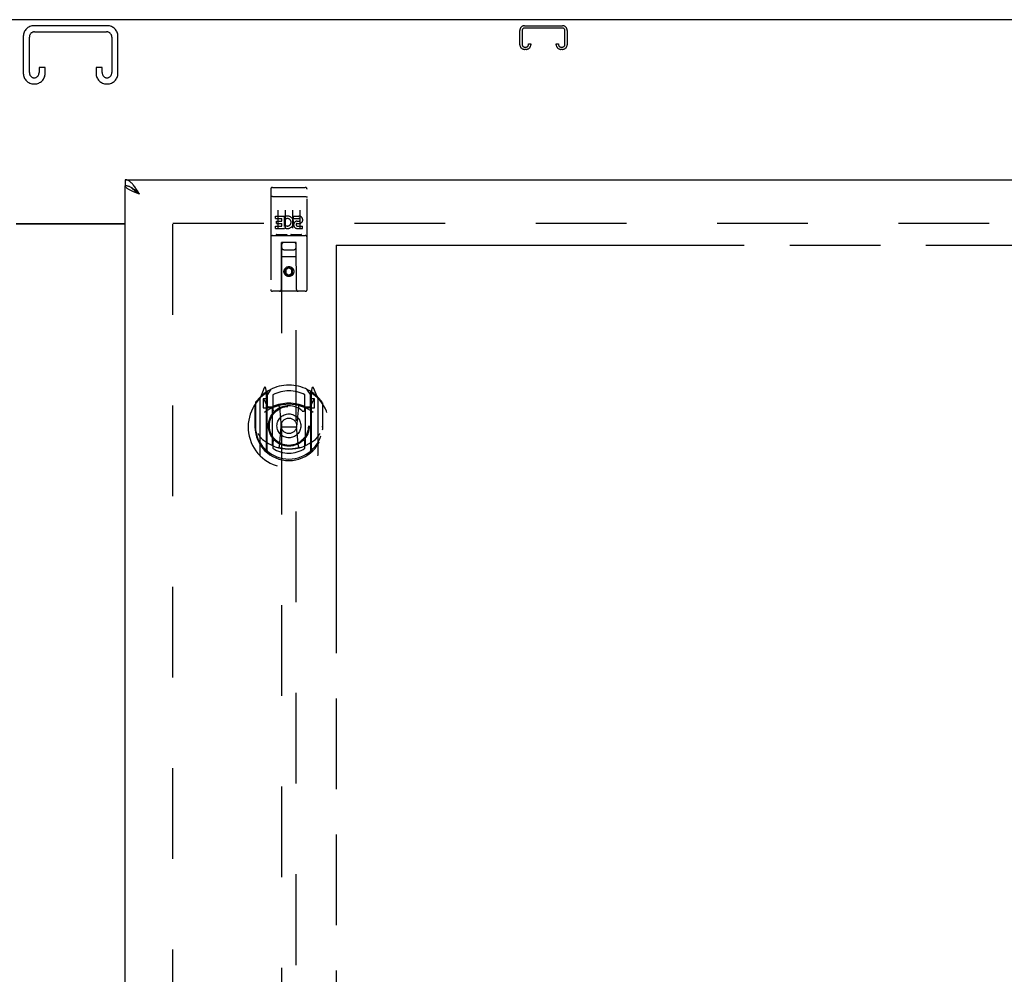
# Model space of a CAD drawing. Header units: inches. Extents: x 0 to 283, y 0 to 183.
# Tile 11 of 18: x 91 to 108, y 111 to 128. Entities that reach past the tile are written whole.
import ezdxf

# ---------------------------------------------------------------- set-up
doc = ezdxf.new("R2010")
doc.units = ezdxf.units.IN
doc.header["$LTSCALE"] = 15.583333
doc.header["$MEASUREMENT"] = 0
doc.linetypes.add('HIDDEN', pattern=[0.2, 0.1, -0.1])
doc.linetypes.add('PHANTOM', pattern=[0.8, 0.45, -0.05, 0.1, -0.05, 0.1, -0.05])
doc.layers.get('0').update_dxf_attribs({"linetype": 'CONTINUOUS'})
for name, color, linetype in [('02___PRT_ALL_AXES', 7, 'CONTINUOUS'), ('AVAILABLE_DOOR_SPACE', 7, 'CONTINUOUS'), ('DEFAULT_2', 8, 'HIDDEN'), ('DIMENSIONS', 7, 'CONTINUOUS')]:
    doc.layers.add(name, color=color, linetype=linetype)
doc.styles.get("Standard").update_dxf_attribs({"font": 'arial.ttf'})
doc.dimstyles.new('DIMSTYLE_1', dxfattribs={"dimtxt": 1.25, "dimasz": 1.666667, "dimexe": 0.09, "dimexo": 0.07, "dimgap": 0.0375, "dimtad": 0, "dimtih": 1, "dimtoh": 1, "dimzin": 4, "dimdsep": 46, "dimtxsty": 'Standard', "dimblk": '_FILLED', "dimblk1": '_FILLED', "dimblk2": '_FILLED', "dimcen": 0.09, "dimazin": 1, "dimtfac": 1, "dimtofl": 0, "dimtmove": 0, "dimatfit": 3, "dimldrblk": '_FILLED', "dimfxl": 0, "dimtolj": 1, "dimtzin": 4, "dimarcsym": 0})

# ---------------------------------------------------------------- blocks, each defined once
blk = doc.blocks.new('_FILLED')
at = {"color": 0, "linetype": 'ByBlock'}
blk.add_solid([(0, 0), (-1, 0.2), (-1, -0.2)], dxfattribs=at)
blk = doc.blocks.new('*D13')
at = {"layer": 'DIMENSIONS', "color": 2, "linetype": 'Continuous'}
for p, q in [((93.2, 107.887), (89.867, 107.887)), ((96.825, 107.887), (100.224, 107.887))]:
    blk.add_line(p, q, dxfattribs=at)
at = {"layer": 'DIMENSIONS', "color": 2, "linetype": 'Continuous', "xscale": 1.6666666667, "yscale": 1.6666666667, "zscale": 1.6666666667}
blk.add_blockref('_FILLED', (93.2, 107.887), dxfattribs=at)
at = {"layer": 'DIMENSIONS', "color": 2, "linetype": 'Continuous', "xscale": 1.6666666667, "yscale": 1.6666666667, "zscale": 1.6666666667, "rotation": 180}
blk.add_blockref('_FILLED', (96.825, 107.887), dxfattribs=at)
at = {"layer": 'DIMENSIONS', "color": 2, "linetype": 'Continuous', "insert": (100.849, 108.512), "char_height": 1.25, "width": 3.39684, "attachment_point": 1, "line_spacing_factor": 0.9}
blk.add_mtext('3.63', dxfattribs=at)
blk = doc.blocks.new('*D14')
at = {"layer": 'DIMENSIONS', "color": 2, "linetype": 'Continuous'}
for p, q in [((87.7, 104.129), (84.815, 104.129)), ((91.325, 104.129), (94.658, 104.129))]:
    blk.add_line(p, q, dxfattribs=at)
at = {"layer": 'DIMENSIONS', "color": 2, "linetype": 'Continuous', "xscale": 1.6666666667, "yscale": 1.6666666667, "zscale": 1.6666666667}
blk.add_blockref('_FILLED', (87.7, 104.129), dxfattribs=at)
at = {"layer": 'DIMENSIONS', "color": 2, "linetype": 'Continuous', "xscale": 1.6666666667, "yscale": 1.6666666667, "zscale": 1.6666666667, "rotation": 180}
blk.add_blockref('_FILLED', (91.325, 104.129), dxfattribs=at)
at = {"layer": 'DIMENSIONS', "color": 2, "linetype": 'Continuous', "insert": (84.19, 104.754), "char_height": 1.25, "width": 3.39684, "attachment_point": 3, "line_spacing_factor": 0.9}
blk.add_mtext('3.63', dxfattribs=at)

msp = doc.modelspace()

# ---------------------------------------------------------------- linework, layer by layer
at = {"color": 3, "linetype": 'Continuous'}
for p, q in [((122.211, 127.808), (62.315, 127.808)), ((93.2, 125.058), (121.888, 125.058)), ((93.2, 62.662), (93.2, 124.954)), ((91.325, 124.308), (93.2, 124.308)), ((93.2, 124.293), (91.325, 124.293))]:
    msp.add_line(p, q, dxfattribs=at)
at = {"color": 7, "linetype": 'Continuous'}
for p, q in [((93.2, 125.058), (93.2, 124.954)), ((93.323, 124.912), (93.313, 124.919))]:
    msp.add_line(p, q, dxfattribs=at)
at = {"color": 3, "linetype": 'Continuous'}
for points in [[(93.354, 124.948), (93.344, 124.962), (93.334, 124.974), (93.323, 124.986), (93.313, 124.997), (93.303, 125.007), (93.293, 125.016), (93.282, 125.025), (93.272, 125.033), (93.262, 125.039), (93.251, 125.045), (93.241, 125.05), (93.231, 125.053), (93.221, 125.056), (93.21, 125.057), (93.2, 125.058)], [(93.307, 124.866), (93.295, 124.872), (93.283, 124.877), (93.272, 124.883), (93.262, 124.888), (93.253, 124.894), (93.244, 124.899), (93.236, 124.905), (93.228, 124.91), (93.222, 124.916), (93.216, 124.921), (93.211, 124.927), (93.207, 124.932), (93.204, 124.938), (93.202, 124.943), (93.201, 124.948), (93.2, 124.954)], [(93.447, 124.811), (93.417, 124.822), (93.402, 124.828), (93.388, 124.833), (93.373, 124.839), (93.359, 124.844), (93.345, 124.85), (93.332, 124.855), (93.319, 124.861), (93.307, 124.866)], [(93.447, 124.811), (93.436, 124.828), (93.426, 124.844), (93.416, 124.86), (93.406, 124.875), (93.395, 124.891), (93.385, 124.906), (93.375, 124.92), (93.364, 124.935), (93.354, 124.948)]]:
    msp.add_lwpolyline(points, dxfattribs=at)
at = {"color": 7, "linetype": 'Continuous'}
for points in [[(93.313, 124.919), (93.303, 124.925), (93.293, 124.93), (93.282, 124.935), (93.272, 124.939), (93.262, 124.943), (93.251, 124.946), (93.241, 124.949), (93.231, 124.951), (93.221, 124.953), (93.21, 124.954), (93.2, 124.954)], [(93.447, 124.811), (93.426, 124.824), (93.416, 124.831), (93.406, 124.837), (93.397, 124.844), (93.387, 124.85), (93.378, 124.857), (93.37, 124.863), (93.361, 124.87), (93.353, 124.876), (93.346, 124.883), (93.339, 124.889), (93.333, 124.896), (93.327, 124.902), (93.322, 124.909), (93.317, 124.915), (93.316, 124.917)], [(93.447, 124.811), (93.436, 124.821), (93.426, 124.83), (93.416, 124.839), (93.406, 124.848), (93.395, 124.857), (93.385, 124.866), (93.375, 124.874), (93.364, 124.883), (93.354, 124.891), (93.344, 124.898), (93.334, 124.905), (93.323, 124.912)]]:
    msp.add_lwpolyline(points, dxfattribs=at)
at = {"layer": '02___PRT_ALL_AXES', "color": 8, "linetype": 'HIDDEN'}
for p, q in [((95.73, 124.925), (96.295, 124.925)), ((95.781, 124.39), (95.781, 124.433)), ((95.781, 124.433), (95.937, 124.433)), ((95.781, 124.39), (95.894, 124.39)), ((95.802, 124.305), (95.802, 124.348)), ((95.802, 124.348), (95.894, 124.348)), ((95.894, 124.348), (95.894, 124.39)), ((95.937, 124.255), (95.937, 124.433)), ((95.961, 124.385), (95.944, 124.424)), ((96.093, 124.39), (96.093, 124.433)), ((96.093, 124.433), (96.186, 124.433)), ((96.093, 124.39), (96.186, 124.39)), ((96.157, 124.346), (96.186, 124.346)), ((95.781, 124.219), (95.781, 124.262)), ((95.781, 124.262), (95.894, 124.262)), ((95.781, 124.219), (95.937, 124.219)), ((95.802, 124.305), (95.894, 124.305)), ((95.894, 124.262), (95.894, 124.305)), ((95.937, 124.255), (95.95, 124.274)), ((95.937, 124.219), (95.937, 124.232)), ((95.94, 124.23), (95.937, 124.232)), ((96.153, 124.305), (96.199, 124.305)), ((96.157, 124.262), (96.249, 124.262)), ((96.157, 124.219), (96.249, 124.219)), ((96.249, 124.219), (96.249, 124.262)), ((95.73, 124.097), (96.295, 124.097))]:
    msp.add_line(p, q, dxfattribs=at)
msp.add_circle((96.013, 123.48), 0.085, dxfattribs=at)
for centre, radius, start, end in [((95.987, 124.326), 0.107, 244.2636, 113.4027), ((95.987, 124.326), 0.0639, 234.8895, 113.4026), ((96.157, 124.283), 0.0635, 90, 270), ((96.186, 124.368), 0.0644, 282.2995, 90.0775), ((96.186, 124.368), 0.0219, 269.9011, 90), ((96.157, 124.284), 0.0219, 100.307, 270)]:
    msp.add_arc(centre, radius, start, end, dxfattribs=at)
at = {"layer": 'AVAILABLE_DOOR_SPACE', "color": 4, "linetype": 'PHANTOM'}
for q in [(96.825, 94.683), (120.138, 123.933)]:
    msp.add_line((96.825, 123.933), q, dxfattribs=at)
at = {"layer": 'DEFAULT_2', "color": 8, "linetype": 'HIDDEN'}
for p, q in [((92.895, 127.704), (91.63, 127.704)), ((91.644, 127.6), (92.881, 127.6)), ((99.981, 127.378), (99.981, 127.624)), ((100.021, 127.624), (100.021, 127.378)), ((100.061, 127.704), (100.714, 127.704)), ((100.714, 127.664), (100.061, 127.664)), ((100.754, 127.378), (100.754, 127.624)), ((100.794, 127.624), (100.794, 127.378)), ((91.45, 127.524), (91.45, 126.884)), ((91.554, 126.898), (91.554, 127.51)), ((92.971, 127.51), (92.971, 126.898)), ((93.075, 126.884), (93.075, 127.524)), ((100.129, 127.378), (100.129, 127.391)), ((100.129, 127.391), (100.169, 127.391)), ((100.169, 127.391), (100.169, 127.378)), ((100.606, 127.378), (100.606, 127.391)), ((100.606, 127.391), (100.646, 127.391)), ((100.646, 127.391), (100.646, 127.378)), ((100.061, 127.338), (100.089, 127.338)), ((100.089, 127.298), (100.061, 127.298)), ((100.686, 127.338), (100.714, 127.338)), ((100.714, 127.298), (100.686, 127.298)), ((91.721, 126.985), (91.721, 126.898)), ((91.825, 126.985), (91.721, 126.985)), ((91.825, 126.884), (91.825, 126.985)), ((92.7, 126.985), (92.7, 126.884)), ((92.804, 126.985), (92.7, 126.985)), ((92.804, 126.898), (92.804, 126.985)), ((91.63, 126.704), (91.645, 126.704)), ((92.88, 126.704), (92.895, 126.704)), ((95.7, 124.895), (95.7, 123.17)), ((95.795, 124.925), (95.98, 124.925)), ((96.045, 124.925), (96.23, 124.925)), ((96.325, 123.17), (96.325, 124.895)), ((95.717, 124.767), (95.716, 124.767)), ((95.717, 124.767), (95.717, 124.767)), ((95.718, 124.767), (95.717, 124.767)), ((95.719, 124.767), (95.718, 124.767)), ((95.72, 124.767), (95.719, 124.767)), ((95.721, 124.767), (95.72, 124.767)), ((95.721, 124.767), (95.721, 124.767)), ((95.722, 124.767), (95.721, 124.767)), ((95.723, 124.767), (95.722, 124.767)), ((95.724, 124.767), (95.723, 124.767)), ((95.725, 124.767), (95.724, 124.767)), ((95.726, 124.767), (95.725, 124.767)), ((95.726, 124.767), (95.726, 124.767)), ((95.727, 124.767), (95.726, 124.767)), ((95.728, 124.767), (95.727, 124.767)), ((95.729, 124.767), (95.728, 124.767)), ((95.73, 124.767), (95.729, 124.767)), ((95.73, 124.767), (96.295, 124.767)), ((96.295, 124.767), (96.296, 124.767)), ((96.296, 124.767), (96.297, 124.767)), ((96.297, 124.767), (96.298, 124.767)), ((96.298, 124.767), (96.298, 124.767)), ((96.298, 124.767), (96.299, 124.767)), ((96.299, 124.767), (96.3, 124.767)), ((96.3, 124.767), (96.301, 124.767)), ((96.301, 124.767), (96.302, 124.767)), ((96.302, 124.767), (96.303, 124.767)), ((96.303, 124.767), (96.303, 124.767)), ((96.303, 124.767), (96.304, 124.767)), ((96.304, 124.767), (96.305, 124.767)), ((96.305, 124.767), (96.306, 124.767)), ((96.306, 124.767), (96.307, 124.767)), ((96.307, 124.767), (96.307, 124.767)), ((96.307, 124.767), (96.308, 124.767)), ((95.825, 124.534), (95.825, 124.228)), ((95.95, 124.534), (95.95, 124.228)), ((96.075, 124.534), (96.075, 124.228)), ((96.2, 124.534), (96.2, 124.228)), ((120.513, 124.308), (93.909, 124.308)), ((94.013, 124.293), (94.013, 63.323)), ((95.73, 124.097), (96.295, 124.097)), ((95.974, 124.113), (95.802, 124.113)), ((96.224, 124.113), (96.052, 124.113)), ((95.883, 123.17), (95.886, 123.98)), ((95.888, 123.98), (95.886, 123.98)), ((95.888, 123.98), (95.888, 95.979)), ((96.138, 123.98), (95.888, 123.98)), ((95.928, 123.855), (96.098, 123.855)), ((96.138, 95.979), (96.138, 123.98)), ((96.139, 123.98), (96.138, 123.98)), ((96.143, 123.17), (96.139, 123.98)), ((96.14, 123.73), (95.885, 123.73)), ((96.013, 123.552), (95.95, 123.516)), ((95.95, 123.516), (95.95, 123.444)), ((95.95, 123.516), (95.96, 123.51)), ((96.013, 123.541), (95.96, 123.51)), ((95.96, 123.51), (95.96, 123.45)), ((96.013, 123.552), (96.013, 123.541)), ((96.075, 123.516), (96.013, 123.552)), ((96.065, 123.51), (96.013, 123.541)), ((96.075, 123.516), (96.065, 123.51)), ((96.065, 123.45), (96.065, 123.51)), ((96.075, 123.444), (96.075, 123.516)), ((95.95, 123.444), (95.96, 123.45)), ((95.95, 123.444), (96.013, 123.408)), ((95.96, 123.45), (96.013, 123.42)), ((96.013, 123.42), (96.065, 123.45)), ((96.013, 123.408), (96.075, 123.444)), ((96.013, 123.408), (96.013, 123.42)), ((96.075, 123.444), (96.065, 123.45)), ((96.295, 123.14), (95.73, 123.14)), ((95.587, 121.48), (95.517, 121.305)), ((95.63, 121.397), (95.616, 121.477)), ((96.409, 121.477), (96.395, 121.397)), ((96.508, 121.305), (96.438, 121.48)), ((95.513, 121.294), (95.513, 120.327)), ((95.609, 121.401), (95.609, 121.4)), ((95.609, 121.4), (95.609, 121.4)), ((95.609, 121.4), (95.609, 121.4)), ((95.63, 120.381), (95.63, 121.397)), ((95.638, 121.35), (95.708, 121.459)), ((95.638, 120.405), (95.638, 121.408)), ((95.64, 121.384), (95.64, 121.176)), ((95.738, 121.362), (95.738, 121.109)), ((96.288, 121.109), (96.288, 121.362)), ((96.318, 121.459), (96.388, 121.35)), ((96.385, 121.176), (96.385, 121.384)), ((96.388, 120.405), (96.388, 121.408)), ((96.395, 121.397), (96.395, 120.381)), ((96.417, 121.4), (96.412, 121.403)), ((96.513, 120.327), (96.513, 121.294)), ((95.43, 121.199), (95.43, 120.81)), ((95.438, 121.221), (95.438, 120.764)), ((95.57, 121.29), (95.57, 121.14)), ((95.638, 121.29), (95.57, 121.29)), ((95.57, 121.14), (95.63, 121.14)), ((95.578, 121.282), (95.608, 121.236)), ((95.73, 121.138), (95.658, 121.138)), ((95.66, 121.156), (95.726, 121.156)), ((95.73, 120.497), (95.73, 121.129)), ((95.85, 121.155), (95.88, 120.81)), ((96.176, 121.155), (96.145, 120.81)), ((96.368, 121.138), (96.295, 121.138)), ((96.295, 121.129), (96.295, 120.497)), ((96.299, 121.156), (96.365, 121.156)), ((96.455, 121.29), (96.388, 121.29)), ((96.395, 121.14), (96.455, 121.14)), ((96.417, 121.236), (96.447, 121.282)), ((96.455, 121.14), (96.455, 121.29)), ((96.588, 121.221), (96.588, 120.764)), ((96.595, 120.81), (96.595, 121.199)), ((95.43, 120.81), (95.445, 120.81)), ((95.85, 120.471), (95.88, 120.81)), ((95.88, 120.81), (96.145, 120.81)), ((96.175, 120.471), (96.145, 120.81)), ((96.595, 120.81), (96.58, 120.81)), ((95.438, 120.764), (95.438, 120.761)), ((96.588, 120.764), (96.587, 120.761)), ((95.738, 120.548), (95.738, 120.445)), ((96.288, 120.445), (96.288, 120.548))]:
    msp.add_line(p, q, dxfattribs=at)
for points in [[(95.716, 124.767), (95.716, 124.767), (95.715, 124.766), (95.715, 124.766), (95.715, 124.766), (95.714, 124.766), (95.714, 124.766), (95.713, 124.766), (95.713, 124.766), (95.713, 124.766), (95.712, 124.766), (95.712, 124.766), (95.712, 124.766), (95.711, 124.766), (95.711, 124.766), (95.711, 124.766), (95.71, 124.766), (95.71, 124.766), (95.71, 124.765), (95.71, 124.765), (95.709, 124.765), (95.709, 124.765), (95.709, 124.765), (95.708, 124.765), (95.708, 124.765), (95.708, 124.765), (95.707, 124.765), (95.707, 124.765), (95.707, 124.765), (95.707, 124.765), (95.706, 124.765), (95.706, 124.764), (95.706, 124.764), (95.706, 124.764), (95.705, 124.764), (95.705, 124.764), (95.705, 124.764), (95.705, 124.764), (95.705, 124.764), (95.704, 124.764), (95.704, 124.764), (95.704, 124.764), (95.704, 124.764), (95.703, 124.763), (95.703, 124.763), (95.703, 124.763), (95.703, 124.763), (95.703, 124.763), (95.703, 124.763), (95.702, 124.763), (95.702, 124.763), (95.702, 124.763), (95.702, 124.763), (95.702, 124.762), (95.702, 124.762), (95.702, 124.762), (95.701, 124.762), (95.701, 124.762), (95.701, 124.762), (95.701, 124.762), (95.701, 124.762), (95.701, 124.762), (95.701, 124.762), (95.701, 124.761), (95.701, 124.761), (95.701, 124.761), (95.7, 124.761), (95.7, 124.761), (95.7, 124.761), (95.7, 124.761), (95.7, 124.761), (95.7, 124.761), (95.7, 124.761), (95.7, 124.76), (95.7, 124.76), (95.7, 124.76), (95.7, 124.76), (95.7, 124.76)], [(96.308, 124.767), (96.309, 124.767), (96.309, 124.767), (96.31, 124.767), (96.31, 124.766), (96.31, 124.766), (96.311, 124.766), (96.311, 124.766), (96.311, 124.766), (96.312, 124.766), (96.312, 124.766), (96.312, 124.766), (96.313, 124.766), (96.313, 124.766), (96.314, 124.766), (96.314, 124.766), (96.314, 124.766), (96.314, 124.766), (96.315, 124.766), (96.315, 124.766), (96.315, 124.765), (96.316, 124.765), (96.316, 124.765), (96.316, 124.765), (96.317, 124.765), (96.317, 124.765), (96.317, 124.765), (96.317, 124.765), (96.318, 124.765), (96.318, 124.765), (96.318, 124.765), (96.319, 124.765), (96.319, 124.765), (96.319, 124.764), (96.319, 124.764), (96.32, 124.764), (96.32, 124.764), (96.32, 124.764), (96.32, 124.764), (96.321, 124.764), (96.321, 124.764), (96.321, 124.764), (96.321, 124.764), (96.321, 124.764), (96.322, 124.764), (96.322, 124.763), (96.322, 124.763), (96.322, 124.763), (96.322, 124.763), (96.323, 124.763), (96.323, 124.763), (96.323, 124.763), (96.323, 124.763), (96.323, 124.763), (96.323, 124.763), (96.323, 124.762), (96.324, 124.762), (96.324, 124.762), (96.324, 124.762), (96.324, 124.762), (96.324, 124.762), (96.324, 124.762), (96.324, 124.762), (96.324, 124.762), (96.324, 124.762), (96.325, 124.761), (96.325, 124.761), (96.325, 124.761), (96.325, 124.761), (96.325, 124.761), (96.325, 124.761), (96.325, 124.761), (96.325, 124.761), (96.325, 124.761), (96.325, 124.761), (96.325, 124.76), (96.325, 124.76), (96.325, 124.76), (96.325, 124.76), (96.325, 124.76)], [(95.802, 124.113), (95.802, 124.113), (95.801, 124.113), (95.801, 124.113), (95.801, 124.113), (95.801, 124.113), (95.8, 124.113), (95.8, 124.113), (95.8, 124.113), (95.8, 124.114), (95.8, 124.114), (95.8, 124.114), (95.799, 124.114), (95.799, 124.114), (95.799, 124.114), (95.799, 124.114), (95.799, 124.114), (95.799, 124.114), (95.798, 124.114), (95.798, 124.114), (95.798, 124.114), (95.798, 124.114), (95.798, 124.114), (95.798, 124.114), (95.798, 124.114), (95.797, 124.114), (95.797, 124.114), (95.797, 124.114), (95.797, 124.114), (95.797, 124.114), (95.797, 124.114), (95.797, 124.114), (95.797, 124.114), (95.796, 124.114), (95.796, 124.114), (95.796, 124.114), (95.796, 124.114), (95.796, 124.114), (95.796, 124.114), (95.796, 124.114), (95.796, 124.114), (95.796, 124.114), (95.795, 124.114), (95.795, 124.115), (95.795, 124.115), (95.795, 124.115), (95.795, 124.115)], [(95.98, 124.115), (95.98, 124.115), (95.98, 124.115), (95.98, 124.115), (95.98, 124.114), (95.98, 124.114), (95.98, 124.114), (95.979, 124.114), (95.979, 124.114), (95.979, 124.114), (95.979, 124.114), (95.979, 124.114), (95.979, 124.114), (95.979, 124.114), (95.979, 124.114), (95.979, 124.114), (95.978, 124.114), (95.978, 124.114), (95.978, 124.114), (95.978, 124.114), (95.978, 124.114), (95.978, 124.114), (95.978, 124.114), (95.978, 124.114), (95.977, 124.114), (95.977, 124.114), (95.977, 124.114), (95.977, 124.114), (95.977, 124.114), (95.977, 124.114), (95.977, 124.114), (95.976, 124.114), (95.976, 124.114), (95.976, 124.114), (95.976, 124.114), (95.976, 124.114), (95.976, 124.114), (95.975, 124.114), (95.975, 124.113), (95.975, 124.113), (95.975, 124.113), (95.975, 124.113), (95.974, 124.113), (95.974, 124.113), (95.974, 124.113), (95.974, 124.113)], [(96.052, 124.113), (96.052, 124.113), (96.051, 124.113), (96.051, 124.113), (96.051, 124.113), (96.051, 124.113), (96.05, 124.113), (96.05, 124.113), (96.05, 124.113), (96.05, 124.114), (96.05, 124.114), (96.05, 124.114), (96.049, 124.114), (96.049, 124.114), (96.049, 124.114), (96.049, 124.114), (96.049, 124.114), (96.049, 124.114), (96.048, 124.114), (96.048, 124.114), (96.048, 124.114), (96.048, 124.114), (96.048, 124.114), (96.048, 124.114), (96.048, 124.114), (96.047, 124.114), (96.047, 124.114), (96.047, 124.114), (96.047, 124.114), (96.047, 124.114), (96.047, 124.114), (96.047, 124.114), (96.047, 124.114), (96.046, 124.114), (96.046, 124.114), (96.046, 124.114), (96.046, 124.114), (96.046, 124.114), (96.046, 124.114), (96.046, 124.114), (96.046, 124.114), (96.046, 124.114), (96.045, 124.114), (96.045, 124.115), (96.045, 124.115), (96.045, 124.115), (96.045, 124.115)], [(96.23, 124.115), (96.23, 124.115), (96.23, 124.115), (96.23, 124.115), (96.23, 124.114), (96.23, 124.114), (96.23, 124.114), (96.229, 124.114), (96.229, 124.114), (96.229, 124.114), (96.229, 124.114), (96.229, 124.114), (96.229, 124.114), (96.229, 124.114), (96.229, 124.114), (96.229, 124.114), (96.229, 124.114), (96.228, 124.114), (96.228, 124.114), (96.228, 124.114), (96.228, 124.114), (96.228, 124.114), (96.228, 124.114), (96.228, 124.114), (96.227, 124.114), (96.227, 124.114), (96.227, 124.114), (96.227, 124.114), (96.227, 124.114), (96.227, 124.114), (96.227, 124.114), (96.226, 124.114), (96.226, 124.114), (96.226, 124.114), (96.226, 124.114), (96.226, 124.114), (96.226, 124.114), (96.225, 124.114), (96.225, 124.113), (96.225, 124.113), (96.225, 124.113), (96.225, 124.113), (96.224, 124.113), (96.224, 124.113), (96.224, 124.113), (96.224, 124.113)], [(95.48, 120.697), (95.483, 120.692), (95.486, 120.687), (95.489, 120.682), (95.492, 120.677), (95.495, 120.673), (95.498, 120.669), (95.5, 120.665), (95.503, 120.661), (95.505, 120.657), (95.508, 120.653), (95.51, 120.65), (95.513, 120.647), (95.515, 120.643), (95.517, 120.64), (95.52, 120.637), (95.522, 120.634), (95.524, 120.632), (95.526, 120.629), (95.528, 120.626), (95.53, 120.624), (95.532, 120.622), (95.534, 120.619), (95.536, 120.617), (95.538, 120.615), (95.54, 120.613), (95.542, 120.611), (95.544, 120.609), (95.545, 120.607), (95.547, 120.606), (95.549, 120.604), (95.55, 120.602), (95.552, 120.601), (95.554, 120.599), (95.555, 120.598), (95.557, 120.597), (95.558, 120.595)], [(96.467, 120.595), (96.468, 120.597), (96.47, 120.598), (96.472, 120.599), (96.473, 120.601), (96.475, 120.602), (96.476, 120.604), (96.478, 120.606), (96.48, 120.607), (96.482, 120.609), (96.483, 120.611), (96.485, 120.613), (96.487, 120.615), (96.489, 120.617), (96.491, 120.619), (96.493, 120.622), (96.495, 120.624), (96.497, 120.626), (96.499, 120.629), (96.501, 120.632), (96.503, 120.634), (96.506, 120.637), (96.508, 120.64), (96.51, 120.643), (96.512, 120.647), (96.515, 120.65), (96.517, 120.653), (96.52, 120.657), (96.522, 120.661), (96.525, 120.665), (96.528, 120.669), (96.53, 120.673), (96.533, 120.677), (96.536, 120.682), (96.539, 120.687), (96.542, 120.692), (96.545, 120.697)], [(96.201, 120.454), (96.195, 120.452), (96.19, 120.451), (96.184, 120.449), (96.179, 120.448), (96.173, 120.447), (96.168, 120.445), (96.163, 120.444), (96.157, 120.443), (96.152, 120.442), (96.146, 120.441), (96.141, 120.44), (96.135, 120.439), (96.13, 120.438), (96.124, 120.437), (96.119, 120.436), (96.113, 120.435), (96.107, 120.434), (96.102, 120.434), (96.096, 120.433), (96.091, 120.432), (96.085, 120.432), (96.08, 120.431), (96.074, 120.431), (96.069, 120.43), (96.063, 120.43), (96.057, 120.429), (96.052, 120.429), (96.046, 120.429), (96.041, 120.429), (96.035, 120.428), (96.029, 120.428), (96.024, 120.428), (96.018, 120.428), (96.013, 120.428), (96.007, 120.428), (96.001, 120.428), (95.996, 120.428), (95.99, 120.428), (95.985, 120.429), (95.979, 120.429), (95.973, 120.429), (95.968, 120.429), (95.962, 120.43), (95.957, 120.43), (95.951, 120.431), (95.946, 120.431), (95.94, 120.432), (95.934, 120.432), (95.929, 120.433), (95.923, 120.434), (95.918, 120.434), (95.912, 120.435), (95.907, 120.436), (95.901, 120.437), (95.896, 120.438), (95.89, 120.439), (95.885, 120.44), (95.879, 120.441), (95.874, 120.442), (95.868, 120.443), (95.863, 120.444), (95.857, 120.445), (95.852, 120.447), (95.846, 120.448), (95.841, 120.449), (95.835, 120.451), (95.83, 120.452), (95.825, 120.454)]]:
    msp.add_lwpolyline(points, dxfattribs=at)
for centre, radius in [((96.013, 123.48), 0.0845), ((96.013, 120.828), 0.35), ((96.013, 120.828), 0.335), ((96.013, 120.828), 0.205), ((96.013, 120.828), 0.133)]:
    msp.add_circle(centre, radius, dxfattribs=at)
for centre, radius, start, end in [((91.63, 127.524), 0.18, 90, 180), ((91.644, 127.51), 0.09, 90, 180), ((92.881, 127.51), 0.09, 0, 90), ((92.895, 127.524), 0.18, 0, 90), ((100.061, 127.624), 0.08, 90, 180), ((100.061, 127.624), 0.04, 90, 180), ((100.714, 127.624), 0.08, 0, 90), ((100.714, 127.624), 0.04, 0, 90), ((100.061, 127.378), 0.08, 180, 270), ((100.061, 127.378), 0.04, 180, 270), ((100.089, 127.378), 0.08, 270, 360), ((100.089, 127.378), 0.04, 270, 360), ((100.686, 127.378), 0.08, 180, 270), ((100.686, 127.378), 0.04, 180, 270), ((100.714, 127.378), 0.08, 270, 360), ((100.714, 127.378), 0.04, 270, 360), ((91.63, 126.884), 0.18, 180, 270), ((91.644, 126.898), 0.09, 180, 265.8584), ((91.631, 126.898), 0.09, 274.1416, 360), ((91.645, 126.884), 0.18, 270, 360), ((92.88, 126.884), 0.18, 180, 270), ((92.894, 126.898), 0.09, 180, 265.8584), ((92.881, 126.898), 0.09, 274.1416, 360), ((92.895, 126.884), 0.18, 270, 360), ((95.73, 124.895), 0.03, 90, 180), ((96.295, 124.895), 0.03, 0, 90), ((95.73, 124.067), 0.03, 90, 180), ((96.295, 124.067), 0.03, 0, 90), ((95.928, 123.94), 0.04, 90, 180), ((95.928, 123.895), 0.04, 180, 270), ((96.098, 123.94), 0.04, 0, 90), ((96.098, 123.895), 0.04, 270, 360), ((95.73, 123.17), 0.03, 180, 270), ((95.853, 123.17), 0.03, 270, 360), ((96.173, 123.17), 0.03, 180, 270), ((96.295, 123.17), 0.03, 270, 360), ((96.013, 120.828), 0.7, 35.2961, 144.7039), ((95.601, 121.475), 0.015, 10, 158.1959), ((96.424, 121.475), 0.015, 21.8041, 170), ((96.013, 120.81), 0.7, 125.5126, 54.4874), ((95.528, 121.294), 0.015, 135.0748, 180), ((95.618, 121.364), 0.02, 0, 125.5126), ((95.62, 121.384), 0.02, 0, 125.2543), ((95.658, 121.408), 0.02, 121.4688, 179.9992), ((96.013, 120.828), 0.6, 62.7204, 117.2796), ((96.368, 121.408), 0.02, 0, 58.5295), ((96.405, 121.384), 0.02, 54.7457, 180), ((96.408, 121.364), 0.02, 54.4874, 180), ((96.498, 121.294), 0.015, 0, 44.9252), ((95.458, 121.221), 0.02, 144.7039, 180), ((95.583, 121.285), 0.005, 90, 212.6792), ((96.013, 120.498), 0.7, 53.2319, 126.7681), ((95.45, 121.134), 0.188, 0, 32.6792), ((95.658, 121.158), 0.02, 180, 270), ((95.66, 121.176), 0.02, 180, 270), ((95.726, 121.176), 0.02, 270, 293.464), ((95.745, 121.129), 0.015, 112.9863, 180), ((96.013, 120.516), 0.7, 66.536, 113.464), ((96.013, 120.828), 0.343, 48.8739, 131.1261), ((95.83, 121.153), 0.02, 5.0796, 105.6131), ((96.196, 121.153), 0.02, 74.3869, 174.9204), ((96.28, 121.129), 0.015, 0, 67.0137), ((96.299, 121.176), 0.02, 246.536, 270), ((96.365, 121.176), 0.02, 270, 360), ((96.368, 121.158), 0.02, 270, 360), ((96.576, 121.134), 0.188, 147.3208, 180), ((96.443, 121.285), 0.005, 327.3208, 90), ((96.568, 121.221), 0.02, 0, 35.2961), ((95.768, 121.109), 0.03, 180, 311.1261), ((96.258, 121.109), 0.03, 228.8739, 360), ((96.013, 120.813), 0.583, 180.2464, 359.7536), ((95.458, 120.764), 0.02, 180, 187.6622), ((96.013, 120.838), 0.58, 187.6622, 352.3378), ((96.568, 120.764), 0.02, 352.3378, 360), ((96.013, 121.128), 0.7, 229.529, 310.471), ((95.745, 120.497), 0.015, 180, 247.0137), ((95.768, 120.548), 0.03, 48.8739, 180), ((96.013, 120.828), 0.343, 228.8739, 311.1261), ((95.83, 120.473), 0.02, 254.4248, 354.9204), ((96.195, 120.473), 0.02, 185.0796, 285.5752), ((96.258, 120.548), 0.03, 0, 131.1261), ((96.28, 120.497), 0.015, 292.9863, 360), ((95.528, 120.327), 0.015, 180, 224.9252), ((95.645, 120.381), 0.015, 180, 229.6413), ((95.658, 120.405), 0.02, 180, 230.6594), ((96.013, 120.838), 0.48, 235.0461, 304.9539), ((96.368, 120.405), 0.02, 309.3378, 359.9984), ((96.38, 120.381), 0.015, 310.3587, 360), ((96.498, 120.327), 0.015, 315.0748, 360)]:
    msp.add_arc(centre, radius, start, end, dxfattribs=at)

# ---------------------------------------------------------------- dimensions: what is measured, and where the dimension line sits
at = {"layer": 'DIMENSIONS', "color": 2, "linetype": 'Continuous'}
for base, p1, p2, picture, middle in [((91.325131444, 104.128582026), (87.700131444, 94.682953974), (91.325131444, 124.933953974), '*D14', (82.489861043, 104.12160848)), ((96.825131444, 107.886643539), (93.200131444, 62.681953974), (96.825131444, 123.932953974), '*D13', (102.545715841, 107.879674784))]:
    dim = msp.add_linear_dim(base=base, p1=p1, p2=p2, dimstyle='DIMSTYLE_1', dxfattribs=at)
    dim.commit()
    dim.dimension.update_dxf_attribs({"geometry": picture, "text_midpoint": middle, "dimtype": 160})

doc.saveas('drawing.dxf')
